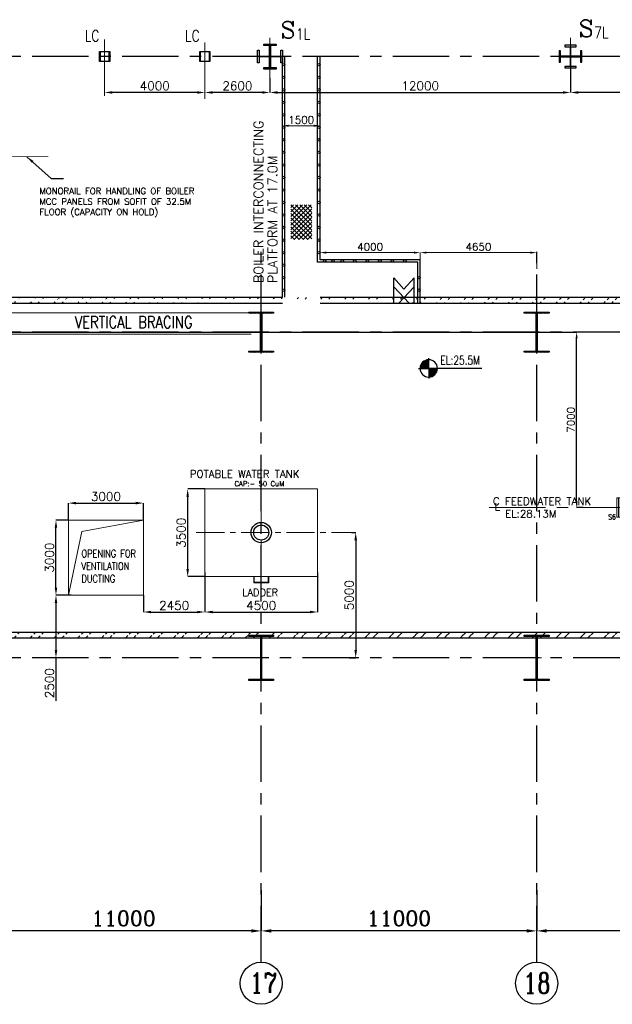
# Model space of a CAD drawing. Header units: inches. Extents: x 0 to 1544102, y -512776 to 23144100.
# Tile 54 of 256: x 196453 to 220115, y -206411 to -167109. Entities that reach past the tile are written whole.
import ezdxf

# ---------------------------------------------------------------- set-up
doc = ezdxf.new("R2010")
doc.units = ezdxf.units.IN
doc.header["$LTSCALE"] = 1800
doc.header["$MEASUREMENT"] = 0
for name, pattern in [('CENTER', [2, 1.25, -0.25, 0.25, -0.25]), ('DASHED', [0.75, 0.5, -0.25]), ('HIDDEN', [0.375, 0.25, -0.125]), ('HIDDEN2', [0.1875, 0.125, -0.0625])]:
    doc.linetypes.add(name, pattern=pattern)
doc.layers.get('0').update_dxf_attribs({"color": 253, "lineweight": 9})
for name, color, linetype in [('1', 7, 'Continuous'), ('1_01_STEEL_TIER1', 7, 'Continuous'), ('BRACING', 1, 'HIDDEN'), ('COL', 1, 'Continuous'), ('DIM', 4, 'Continuous'), ('GRID', 251, 'CENTER'), ('STEEL', 231, 'Continuous'), ('TEXT', 3, 'Continuous'), ('WALL', 6, 'Continuous')]:
    doc.layers.add(name, color=color, linetype=linetype)
doc.layers.add('CEN', color=2, linetype='CENTER', lineweight=15)
doc.layers.add('EQUIP', color=8, linetype='HIDDEN', lineweight=9)
doc.styles.add('C4', font='COMPLEX', dxfattribs={"width": 0.75, "height": 625})
doc.styles.add('COMPLEX', font='complex')
doc.styles.add('ROMANC', font='ROMANC.SHX')
doc.styles.add('ROMANS', font='romans.shx')
doc.styles.add('S3', font='simplex.shx', dxfattribs={"width": 0.75, "height": 320})
doc.styles.add('SIMPLEX', font='SIMPLEX.SHX')
doc.styles.get("Standard").update_dxf_attribs({"font": 'arial.ttf'})
doc.dimstyles.new('K2', dxfattribs={"dimtxt": 600, "dimasz": 400, "dimexe": 200, "dimexo": 200, "dimgap": 200, "dimtad": 1, "dimdec": 0, "dimzin": 0, "dimdsep": 46, "dimtxsty": 'ROMANC', "dimcen": 0.09, "dimclrd": 256, "dimclrt": 4, "dimadec": 0, "dimazin": 0, "dimtfac": 1, "dimtdec": 0, "dimtofl": 0, "dimtmove": 1, "dimatfit": 3, "dimfxl": 0.18, "dimtolj": 1, "dimtzin": 0, "dimarcsym": 0})
doc.dimstyles.new('STANDARD1', dxfattribs={"dimtxt": 300, "dimasz": 250, "dimexe": 0, "dimexo": 0, "dimgap": 80, "dimtad": 1, "dimdec": 0, "dimzin": 0, "dimdsep": 46, "dimtxsty": 'ROMANS', "dimcen": 0, "dimclrd": 4, "dimclre": 4, "dimclrt": 7, "dimadec": 0, "dimazin": 0, "dimtfac": 0.09, "dimtdec": 0, "dimtix": 1, "dimtofl": 0, "dimtmove": 0, "dimatfit": 3, "dimfxl": 1, "dimtolj": 1, "dimtzin": 0, "dimarcsym": 0})
doc.dimstyles.new('USER175', dxfattribs={"dimscale": 175, "dimtxt": 2, "dimasz": 1.75, "dimexe": 0, "dimexo": 0, "dimgap": 0.5, "dimtad": 1, "dimdec": 0, "dimzin": 0, "dimdsep": 46, "dimtxsty": 'ROMANS', "dimcen": 0, "dimclrd": 4, "dimclre": 4, "dimclrt": 4, "dimadec": 0, "dimazin": 0, "dimtfac": 0.09, "dimtdec": 0, "dimtix": 1, "dimtofl": 0, "dimtmove": 0, "dimatfit": 3, "dimfxl": 1, "dimtolj": 1, "dimtzin": 0, "dimarcsym": 0})
pattern_1 = [(45, (-320647.8, -240592.44), (-477.2971, 477.2971), []), (45, (-320329.6, -240592.44), (-477.2971, 477.2971), [])]

# ---------------------------------------------------------------- blocks, each defined once
blk = doc.blocks.new('*D252')
at = {"layer": 'DIM', "color": 0, "lineweight": -2, "transparency": 16777216}
for p, q in [((217096, -201856), (217096, -203481)), ((228096, -203000), (228096, -203481))]:
    blk.add_line(p, q, dxfattribs=at)
at = {"layer": 'DIM', "lineweight": -2, "transparency": 16777216}
blk.add_line((227696, -203481), (217496, -203481), dxfattribs=at)
at = {"layer": 'DIM', "transparency": 16777216}
for points in [[(217496, -203415), (217496, -203548), (217096, -203481)], [(227696, -203415), (227696, -203548), (228096, -203481)]]:
    blk.add_solid(points, dxfattribs=at)
at = {"layer": 'DIM', "color": 4, "transparency": 16777216, "insert": (222596, -202981), "char_height": 600, "attachment_point": 5, "style": 'ROMANC'}
blk.add_mtext('\\A1;11000', dxfattribs=at)
blk = doc.blocks.new('*D253')
at = {"layer": 'DIM', "color": 0, "lineweight": -2, "transparency": 16777216}
for p, q in [((206096, -201856), (206096, -203481)), ((217096, -203000), (217096, -203481))]:
    blk.add_line(p, q, dxfattribs=at)
at = {"layer": 'DIM', "lineweight": -2, "transparency": 16777216}
blk.add_line((216696, -203481), (206496, -203481), dxfattribs=at)
at = {"layer": 'DIM', "transparency": 16777216}
for points in [[(206496, -203415), (206496, -203548), (206096, -203481)], [(216696, -203415), (216696, -203548), (217096, -203481)]]:
    blk.add_solid(points, dxfattribs=at)
at = {"layer": 'DIM', "color": 4, "transparency": 16777216, "insert": (211596, -202981), "char_height": 600, "attachment_point": 5, "style": 'ROMANC'}
blk.add_mtext('\\A1;11000', dxfattribs=at)
blk = doc.blocks.new('*D259')
at = {"layer": 'DIM', "color": 0, "lineweight": -2, "transparency": 16777216}
for p, q in [((195096, -201856), (195096, -203481)), ((206096, -203000), (206096, -203481))]:
    blk.add_line(p, q, dxfattribs=at)
at = {"layer": 'DIM', "lineweight": -2, "transparency": 16777216}
blk.add_line((205696, -203481), (195496, -203481), dxfattribs=at)
at = {"layer": 'DIM', "transparency": 16777216}
for points in [[(195496, -203415), (195496, -203548), (195096, -203481)], [(205696, -203415), (205696, -203548), (206096, -203481)]]:
    blk.add_solid(points, dxfattribs=at)
at = {"layer": 'DIM', "color": 4, "transparency": 16777216, "insert": (200596, -202981), "char_height": 600, "attachment_point": 5, "style": 'ROMANC'}
blk.add_mtext('\\A1;11000', dxfattribs=at)
blk = doc.blocks.new('C-ROW COLUMN')
at = {"layer": 'COL'}
h = blk.add_hatch(dxfattribs=at)
h.set_pattern_fill('ANSI31', color=256, scale=200, style=0)
h.set_pattern_definition([(45, (-1315.907, -6.545), (-17.6776695, 17.6776695), [])])
h.paths.add_polyline_path([(77950, 120865), (76960, 120865), (76960, 120820), (77950, 120820)])
h.paths.add_polyline_path([(77478, 120820), (77433, 120820), (77433, 119310), (77478, 119310)])
h.paths.add_polyline_path([(77950, 119310), (76960, 119310), (76960, 119265), (77950, 119265)])
at = {"layer": 'CEN'}
for p, q in [((77455, 119265), (77455, 120865)), ((77264, 120065), (77647, 120065))]:
    blk.add_line(p, q, dxfattribs=at)
at = {"layer": 'COL'}
for points in [[(76960, 120865), (77950, 120865), (77950, 120820), (76960, 120820)], [(77433, 120820), (77478, 120820), (77478, 119310), (77433, 119310)], [(76960, 119310), (77950, 119310), (77950, 119265), (76960, 119265)]]:
    blk.add_lwpolyline(points, close=True, dxfattribs=at)
blk = doc.blocks.new('B-ROW COLUMN')
at = {"layer": 'COL'}
h = blk.add_hatch(dxfattribs=at)
h.set_pattern_fill('ANSI31', color=256, scale=200, style=0)
h.set_pattern_definition([(45, (155648.048, 63141.767), (-17.67767, 17.67767), [])])
h.paths.add_polyline_path([(171095, 85178), (172085, 85178), (172085, 85128), (171095, 85128)])
h.paths.add_polyline_path([(171574, 86878), (171606, 86878), (171606, 85178), (171574, 85178)])
h.paths.add_polyline_path([(171095, 86928), (172085, 86928), (172085, 86878), (171095, 86878)])
blk.add_line((171590, 85128), (171590, 86928))
at = {"layer": 'CEN'}
for p, q in [((171590, 85128), (171590, 86928)), ((171399, 86028), (171782, 86028))]:
    blk.add_line(p, q, dxfattribs=at)
at = {"layer": 'COL'}
for points in [[(171095, 86928), (172085, 86928), (172085, 86878), (171095, 86878)], [(171574, 86878), (171606, 86878), (171606, 85178), (171574, 85178)], [(171095, 85178), (172085, 85178), (172085, 85128), (171095, 85128)]]:
    blk.add_lwpolyline(points, close=True, dxfattribs=at)
blk = doc.blocks.new('*D505')
at = {"layer": 'DIM', "color": 4, "lineweight": -2, "transparency": 16777216}
for p, q in [((164879, -179581), (218691, -179581)), ((218691, -186331), (218691, -179831)), ((218947, -186581), (218691, -186581))]:
    blk.add_line(p, q, dxfattribs=at)
at = {"layer": 'DIM', "color": 4, "transparency": 16777216}
for points in [[(218649, -179831), (218732, -179831), (218691, -179581)], [(218649, -186331), (218732, -186331), (218691, -186581)]]:
    blk.add_solid(points, dxfattribs=at)
at = {"layer": 'DIM', "color": 7, "transparency": 16777216, "insert": (218461, -183081), "char_height": 300, "attachment_point": 5, "rotation": 90, "style": 'ROMANS'}
blk.add_mtext('\\A1;7000', dxfattribs=at)
blk = doc.blocks.new('*X13')
at = {"color": 0}
for p, q in [((36102, 29300), (36330, 29300)), ((36115, 29325), (36330, 29325)), ((36132, 29350), (36330, 29350)), ((36154, 29375), (36330, 29375)), ((36183, 29400), (36330, 29400)), ((36226, 29425), (36330, 29425)), ((36080, 29200), (36330, 29200)), ((36081, 29225), (36330, 29225)), ((36085, 29250), (36330, 29250)), ((36092, 29275), (36330, 29275))]:
    blk.add_line(p, q, dxfattribs=at)
blk = doc.blocks.new('LL')
for p, q in [((-711, 0), (-711, 423)), ((-1136, 0), (-711, 0)), ((1493, 0), (-711, 0)), ((-711, 0), (-711, -418))]:
    blk.add_line(p, q)
for start, end in [(90, 180), (180, 270), (0, 90), (270, 0)]:
    blk.add_arc((-711, 0), 360, start, end)
at = {"xscale": 1.439999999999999, "yscale": 1.439999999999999, "zscale": 1.439999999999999}
blk.add_blockref('*X13', (-53026, -42044), dxfattribs=at)
at = {"xscale": 1.439999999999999, "yscale": 1.439999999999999, "zscale": 1.439999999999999, "rotation": 180}
blk.add_blockref('*X13', (51604, 42044), dxfattribs=at)
at = {"flags": 4}
blk.add_attdef('LEVEL', (-222, 154), '', height=432, dxfattribs=at)
blk = doc.blocks.new('*D356')
at = {"layer": 'DIM', "color": 4, "lineweight": -2, "transparency": 16777216}
blk.add_line((206140, -170014), (204152, -170014), dxfattribs=at)
at = {"layer": 'DIM', "color": 4, "transparency": 16777216}
for points in [[(204152, -169963), (204152, -170065), (203846, -170014)], [(206140, -169963), (206140, -170065), (206446, -170014)]]:
    blk.add_solid(points, dxfattribs=at)
at = {"layer": 'DIM', "color": 4, "transparency": 16777216, "insert": (205146, -169752), "char_height": 350, "attachment_point": 5, "style": 'ROMANS'}
blk.add_mtext('\\A1;2600', dxfattribs=at)
blk = doc.blocks.new('*D357')
at = {"layer": 'DIM', "color": 4, "lineweight": -2, "transparency": 16777216}
blk.add_line((203540, -170014), (200152, -170014), dxfattribs=at)
at = {"layer": 'DIM', "color": 4, "transparency": 16777216}
for points in [[(200152, -169963), (200152, -170065), (199846, -170014)], [(203540, -169963), (203540, -170065), (203846, -170014)]]:
    blk.add_solid(points, dxfattribs=at)
at = {"layer": 'DIM', "color": 4, "transparency": 16777216, "insert": (201846, -169752), "char_height": 350, "attachment_point": 5, "style": 'ROMANS'}
blk.add_mtext('\\A1;4000', dxfattribs=at)
blk = doc.blocks.new('*D359')
at = {"layer": 'DIM', "color": 4, "lineweight": -2, "transparency": 16777216}
for p, q in [((218446, -168496), (218446, -170014)), ((228246, -169264), (228246, -170014)), ((227940, -170014), (218752, -170014))]:
    blk.add_line(p, q, dxfattribs=at)
at = {"layer": 'DIM', "color": 4, "transparency": 16777216}
for points in [[(218752, -169963), (218752, -170065), (218446, -170014)], [(227940, -169963), (227940, -170065), (228246, -170014)]]:
    blk.add_solid(points, dxfattribs=at)
at = {"layer": 'DIM', "color": 4, "transparency": 16777216, "insert": (223346, -169752), "char_height": 350, "attachment_point": 5, "style": 'ROMANS'}
blk.add_mtext('\\A1;9800', dxfattribs=at)
blk = doc.blocks.new('*D360')
at = {"layer": 'DIM', "color": 4, "lineweight": -2, "transparency": 16777216}
for p, q in [((218446, -168496), (218446, -170014)), ((206446, -169437), (206446, -170014)), ((206752, -170014), (218140, -170014))]:
    blk.add_line(p, q, dxfattribs=at)
at = {"layer": 'DIM', "color": 4, "transparency": 16777216}
for points in [[(206752, -169963), (206752, -170065), (206446, -170014)], [(218140, -169963), (218140, -170065), (218446, -170014)]]:
    blk.add_solid(points, dxfattribs=at)
at = {"layer": 'DIM', "color": 4, "transparency": 16777216, "insert": (212446, -169752), "char_height": 350, "attachment_point": 5, "style": 'ROMANS'}
blk.add_mtext('\\A1;12000', dxfattribs=at)
blk = doc.blocks.new('*D25')
at = {"layer": 'DIM', "color": 4, "lineweight": -2, "transparency": 16777216}
for p, q in [((-1100, 6979), (-1100, 7079)), ((150, 7079), (-850, 7079)), ((400, 6979), (400, 7079))]:
    blk.add_line(p, q, dxfattribs=at)
at = {"layer": 'DIM', "color": 4, "transparency": 16777216}
for points in [[(-850, 7121), (-850, 7037), (-1100, 7079)], [(150, 7121), (150, 7037), (400, 7079)]]:
    blk.add_solid(points, dxfattribs=at)
at = {"layer": 'DIM', "color": 4, "transparency": 16777216, "insert": (-350, 7309), "char_height": 300, "attachment_point": 5, "style": 'ROMANS'}
blk.add_mtext('\\A1;1500', dxfattribs=at)
blk = doc.blocks.new('*D26')
at = {"layer": 'DIM', "color": 4, "lineweight": -2, "transparency": 16777216}
for p, q in [((400, 1828), (400, 2014)), ((650, 2014), (4150, 2014)), ((4400, 1730), (4400, 2014))]:
    blk.add_line(p, q, dxfattribs=at)
at = {"layer": 'DIM', "color": 4, "transparency": 16777216}
for points in [[(650, 2056), (650, 1973), (400, 2014)], [(4150, 2056), (4150, 1973), (4400, 2014)]]:
    blk.add_solid(points, dxfattribs=at)
at = {"layer": 'DIM', "color": 4, "transparency": 16777216, "insert": (2400, 2244), "char_height": 300, "attachment_point": 5, "style": 'ROMANS'}
blk.add_mtext('\\A1;4000', dxfattribs=at)
blk = doc.blocks.new('*D24')
at = {"layer": 'DIM', "color": 4, "lineweight": -2, "transparency": 16777216}
for p, q in [((4400, 1330), (4400, 2014)), ((4650, 2014), (8800, 2014)), ((9050, 1365), (9050, 2014))]:
    blk.add_line(p, q, dxfattribs=at)
at = {"layer": 'DIM', "color": 4, "transparency": 16777216}
for points in [[(4650, 2056), (4650, 1973), (4400, 2014)], [(8800, 2056), (8800, 1973), (9050, 2014)]]:
    blk.add_solid(points, dxfattribs=at)
at = {"layer": 'DIM', "color": 4, "transparency": 16777216, "insert": (6725, 2244), "char_height": 300, "attachment_point": 5, "style": 'ROMANS'}
blk.add_mtext('\\A1;4650', dxfattribs=at)
blk = doc.blocks.new('*D522')
at = {"color": 4, "lineweight": -2, "transparency": 16777216}
for p, q in [((209702, -187581), (209869, -187581)), ((209869, -187888), (209869, -192275)), ((209611, -192581), (209869, -192581))]:
    blk.add_line(p, q, dxfattribs=at)
at = {"color": 4, "transparency": 16777216}
for points in [[(209818, -187888), (209920, -187888), (209869, -187581)], [(209818, -192275), (209920, -192275), (209869, -192581)]]:
    blk.add_solid(points, dxfattribs=at)
at = {"color": 4, "transparency": 16777216, "insert": (209606, -190081), "char_height": 350, "attachment_point": 5, "rotation": 90, "style": 'ROMANS'}
blk.add_mtext('\\A1;5000', dxfattribs=at)
blk = doc.blocks.new('*D523')
at = {"color": 4, "lineweight": -2, "transparency": 16777216}
for p, q in [((203846, -185841), (203161, -185841)), ((203161, -189035), (203161, -186148)), ((203846, -189341), (203161, -189341))]:
    blk.add_line(p, q, dxfattribs=at)
at = {"color": 4, "transparency": 16777216}
for points in [[(203109, -186148), (203212, -186148), (203161, -185841)], [(203109, -189035), (203212, -189035), (203161, -189341)]]:
    blk.add_solid(points, dxfattribs=at)
at = {"color": 4, "transparency": 16777216, "insert": (202898, -187591), "char_height": 350, "attachment_point": 5, "rotation": 90, "style": 'ROMANS'}
blk.add_mtext('\\A1;3500', dxfattribs=at)
blk = doc.blocks.new('*D524')
at = {"color": 4, "lineweight": -2, "transparency": 16777216}
for p, q in [((203846, -189177), (203846, -190752)), ((208346, -189177), (208346, -190752)), ((204152, -190752), (208040, -190752))]:
    blk.add_line(p, q, dxfattribs=at)
at = {"color": 4, "transparency": 16777216}
for points in [[(204152, -190701), (204152, -190803), (203846, -190752)], [(208040, -190701), (208040, -190803), (208346, -190752)]]:
    blk.add_solid(points, dxfattribs=at)
at = {"color": 4, "transparency": 16777216, "insert": (206096, -190489), "char_height": 350, "attachment_point": 5, "style": 'ROMANS'}
blk.add_mtext('\\A1;4500', dxfattribs=at)
blk = doc.blocks.new('*D529')
at = {"color": 4, "lineweight": -2, "transparency": 16777216}
for p, q in [((198396, -187081), (198396, -186405)), ((198702, -186405), (201090, -186405)), ((201396, -187081), (201396, -186405))]:
    blk.add_line(p, q, dxfattribs=at)
at = {"color": 4, "transparency": 16777216}
for points in [[(198702, -186354), (198702, -186456), (198396, -186405)], [(201090, -186354), (201090, -186456), (201396, -186405)]]:
    blk.add_solid(points, dxfattribs=at)
at = {"color": 4, "transparency": 16777216, "insert": (199896, -186143), "char_height": 350, "attachment_point": 5, "style": 'ROMANS'}
blk.add_mtext('\\A1;3000', dxfattribs=at)
blk = doc.blocks.new('*D530')
at = {"color": 4, "lineweight": -2, "transparency": 16777216}
for p, q in [((198396, -187081), (197902, -187081)), ((197902, -189775), (197902, -187387)), ((198396, -190081), (197902, -190081))]:
    blk.add_line(p, q, dxfattribs=at)
at = {"color": 4, "transparency": 16777216}
for points in [[(197851, -187387), (197953, -187387), (197902, -187081)], [(197851, -189775), (197953, -189775), (197902, -190081)]]:
    blk.add_solid(points, dxfattribs=at)
at = {"color": 4, "transparency": 16777216, "insert": (197639, -188581), "char_height": 350, "attachment_point": 5, "rotation": 90, "style": 'ROMANS'}
blk.add_mtext('\\A1;3000', dxfattribs=at)
blk = doc.blocks.new('*D531')
at = {"color": 4, "lineweight": -2, "transparency": 16777216}
for p, q in [((198505, -190081), (197902, -190081)), ((197902, -190387), (197902, -192275)), ((198468, -192581), (197902, -192581)), ((197902, -192581), (197902, -194296))]:
    blk.add_line(p, q, dxfattribs=at)
at = {"color": 4, "transparency": 16777216}
for points in [[(197851, -190387), (197953, -190387), (197902, -190081)], [(197851, -192275), (197953, -192275), (197902, -192581)]]:
    blk.add_solid(points, dxfattribs=at)
at = {"color": 4, "transparency": 16777216, "insert": (197639, -193592), "char_height": 350, "attachment_point": 5, "rotation": 90, "style": 'ROMANS'}
blk.add_mtext('\\A1;2500', dxfattribs=at)
blk = doc.blocks.new('*D38')
at = {"color": 4, "lineweight": -2, "transparency": 16777216}
for p, q in [((201396, -190081), (201396, -190752)), ((203846, -190090), (203846, -190752)), ((201702, -190752), (203540, -190752))]:
    blk.add_line(p, q, dxfattribs=at)
at = {"color": 4, "transparency": 16777216}
for points in [[(201702, -190701), (201702, -190803), (201396, -190752)], [(203540, -190701), (203540, -190803), (203846, -190752)]]:
    blk.add_solid(points, dxfattribs=at)
at = {"color": 4, "transparency": 16777216, "insert": (202621, -190489), "char_height": 350, "attachment_point": 5, "style": 'ROMANS'}
blk.add_mtext('\\A1;2450', dxfattribs=at)
blk = doc.blocks.new('DEAERATOR')
at = {"layer": 'WALL'}
h = blk.add_hatch(dxfattribs=at)
h.set_pattern_fill('ANSI31', color=8, scale=500, angle=180, style=0)
h.set_pattern_definition([(225, (-436743.775, -43527.626), (44.194174, -44.194174), [])])
h.paths.add_polyline_path([(-5735, 2643), (-6115, 2643), (-6115, 2293), (-5735, 2293)])
h.paths.add_polyline_path([(-5843, 2343), (-6007, 2343), (-6007, 2593), (-5843, 2593)], flags=16)
h = blk.add_hatch(dxfattribs=at)
h.set_pattern_fill('ANSI31', color=8, scale=500, angle=180, style=0)
h.set_pattern_definition([(225, (-431118.775, -43527.626), (44.194174, -44.194174), [])])
h.paths.add_polyline_path([(-110, 2643), (-490, 2643), (-490, 2293), (-110, 2293)])
h.paths.add_polyline_path([(-218, 2343), (-382, 2343), (-382, 2593), (-218, 2593)], flags=16)
h = blk.add_hatch(dxfattribs=at)
h.set_pattern_fill('ANSI31', color=8, scale=500, angle=180, style=0)
h.set_pattern_definition([(225, (-425653.775, -43527.626), (44.194174, -44.194174), [])])
h.paths.add_polyline_path([(5355, 2643), (4975, 2643), (4975, 2293), (5355, 2293)])
h.paths.add_polyline_path([(5247, 2343), (5083, 2343), (5083, 2593), (5247, 2593)], flags=16)
for p, q in [((3338, 1750), (3338, 1532)), ((3662, 1750), (3338, 1750)), ((3500, 1854), (3500, 1329)), ((3662, 1750), (3662, 1532))]:
    blk.add_line(p, q)
for centre, radius in [((-16500, 0), 136), ((-16500, 0), 124), ((-16100, 0), 121), ((-16100, 0), 84), ((-15100, 0), 136), ((-15100, 0), 124), ((-14300, 0), 136), ((-14300, 0), 124), ((-13500, 0), 121), ((-13500, 0), 84), ((-12500, 0), 121), ((-12500, 0), 84), ((-4900, 0), 121), ((-4900, 0), 84), ((-1500, 0), 203), ((-1500, 0), 189), ((1500, 0), 203), ((1500, 0), 189), ((4900, 0), 121), ((4900, 0), 84), ((12500, 0), 121), ((12500, 0), 84), ((13500, 0), 121), ((13500, 0), 84), ((15000, 0), 136), ((15000, 0), 124), ((15500, 0), 121), ((15500, 0), 84)]:
    blk.add_circle(centre, radius)
at = {"linetype": 'HIDDEN2'}
for centre, radius in [((-16200, 0), 280), ((-16200, 0), 266), ((-11550, 0), 280), ((-11550, 0), 266), ((1050, 0), 280), ((1050, 0), 266)]:
    blk.add_circle(centre, radius, dxfattribs=at)
at = {"linetype": 'HIDDEN2', "ltscale": 0.5}
for radius in [162, 149]:
    blk.add_circle((-3700, 0), radius, dxfattribs=at)
at = {"layer": 'CEN'}
for p, q in [((0, 2558), (0, -2511)), ((5693, 820), (6298, 820)), ((18482, 500), (17496, 500)), ((-23396, 0), (18548, 0)), ((18130, -500), (17629, -500)), ((5693, -820), (6298, -820))]:
    blk.add_line(p, q, dxfattribs=at)
at = {"layer": 'COL', "linetype": 'DASHED'}
for p, q in [((-7257, 3981), (-7257, 3531)), ((-6007, 3981), (-6007, 3531)), ((-7497, 3756), (-7017, 3756)), ((-6247, 3756), (-5767, 3756)), ((-7497, 2468), (-7017, 2468)), ((-7257, 2693), (-7257, 2243)), ((-7497, -2336), (-7017, -2336)), ((-7257, -2111), (-7257, -2561))]:
    blk.add_line(p, q, dxfattribs=at)
at = {"layer": 'COL'}
for p, q in [((-10400, -2400), (-10600, -2600)), ((-10600, -2400), (-10400, -2600)), ((100, -2400), (-100, -2600)), ((-100, -2400), (100, -2600))]:
    blk.add_line(p, q, dxfattribs=at)
at = {"layer": 'COL', "linetype": 'DASHED'}
for points in [[(-7067, 3581), (-7447, 3581), (-7447, 3931), (-7067, 3931)], [(-5817, 3581), (-6197, 3581), (-6197, 3931), (-5817, 3931)], [(-7175, 3631), (-7339, 3631), (-7339, 3881), (-7175, 3881)], [(-5925, 3631), (-6089, 3631), (-6089, 3881), (-5925, 3881)], [(-3462, 3641), (-3692, 3641), (-3692, 3871), (-3462, 3871)], [(-2587, 3641), (-2817, 3641), (-2817, 3871), (-2587, 3871)], [(835, 3641), (605, 3641), (605, 3871), (835, 3871)], [(-7067, 2293), (-7447, 2293), (-7447, 2643), (-7067, 2643)], [(-7175, 2343), (-7339, 2343), (-7339, 2593), (-7175, 2593)], [(-5735, 2293), (-6115, 2293), (-6115, 2643), (-5735, 2643)], [(-5843, 2343), (-6007, 2343), (-6007, 2593), (-5843, 2593)], [(-3462, 2441), (-3692, 2441), (-3692, 2671), (-3462, 2671)], [(-2587, 2441), (-2817, 2441), (-2817, 2671), (-2587, 2671)], [(-110, 2293), (-490, 2293), (-490, 2643), (-110, 2643)], [(-218, 2343), (-382, 2343), (-382, 2593), (-218, 2593)], [(835, 2441), (605, 2441), (605, 2671), (835, 2671)], [(5355, 2293), (4975, 2293), (4975, 2643), (5355, 2643)], [(5247, 2343), (5083, 2343), (5083, 2593), (5247, 2593)], [(-7067, -2511), (-7447, -2511), (-7447, -2161), (-7067, -2161)], [(-7175, -2461), (-7339, -2461), (-7339, -2211), (-7175, -2211)]]:
    blk.add_lwpolyline(points, close=True, dxfattribs=at)
at = {"layer": 'COL', "const_width": 10}
for points in [[(-10600, -2600), (-10400, -2600), (-10400, -2400), (-10600, -2400)], [(-100, -2600), (100, -2600), (100, -2400), (-100, -2400)]]:
    blk.add_lwpolyline(points, close=True, dxfattribs=at)
at = {"layer": 'EQUIP'}
for p, q in [((-15634, 2400), (-15366, 2400)), ((15866, 2400), (16134, 2400)), ((-16895, 2028), (16895, 2028)), ((-16895, 2028), (-16895, -2028)), ((-15530, 0), (-15530, 2322)), ((-15470, 0), (-15470, 2322)), ((15970, 0), (15970, 2322)), ((16030, 0), (16030, 2322)), ((16895, 2028), (16895, -2028)), ((-5165, 1532), (5165, 1532)), ((-5165, -1532), (-5165, 1532)), ((5165, -1532), (5165, 1532)), ((5165, -1532), (5165, 1532)), ((5753, 982), (6150, 982)), ((6150, 982), (6150, 658)), ((5857, 658), (6150, 658)), ((5892, 482), (6265, 482)), ((6265, 482), (6265, -482)), ((17896, -322), (18045, -322)), ((18045, -322), (18045, -678)), ((5857, -658), (6150, -658)), ((5892, -482), (6265, -482)), ((6150, -658), (6150, -982)), ((17851, -678), (18045, -678)), ((5753, -982), (6150, -982)), ((-5165, -1532), (5165, -1532)), ((-16895, -2028), (16895, -2028))]:
    blk.add_line(p, q, dxfattribs=at)
at = {"layer": 'EQUIP', "linetype": 'DASHED'}
for p, q in [((18166, 888), (18166, 112)), ((18166, 888), (18230, 888)), ((18230, 888), (18230, 112)), ((18294, 888), (18230, 888)), ((18294, 888), (18294, 112)), ((17836, 754), (18166, 754)), ((-18294, 388), (-18294, -388)), ((-18294, 388), (-18230, 388)), ((-18230, 388), (-18230, -388)), ((-18166, 388), (-18230, 388)), ((-18166, 388), (-18166, -388)), ((-17898, 254), (-18166, 254)), ((-6369, 388), (-6369, -388)), ((-6369, 388), (-6305, 388)), ((-6305, 388), (-6305, -388)), ((-6241, 388), (-6305, 388)), ((-6241, 388), (-6241, -388)), ((-5920, 254), (-6241, 254)), ((17898, 246), (18166, 246)), ((18230, 112), (18166, 112)), ((18230, 112), (18294, 112)), ((-18230, -388), (-18294, -388)), ((-18230, -388), (-18166, -388)), ((-17898, -254), (-18166, -254)), ((-6305, -388), (-6369, -388)), ((-6305, -388), (-6241, -388)), ((-5920, -254), (-6241, -254))]:
    blk.add_line(p, q, dxfattribs=at)
at = {"layer": 'EQUIP'}
for centre, radius in [((-15500, 2400), 84), ((16000, 2400), 84), ((-15500, 0), 30), ((16000, 0), 30)]:
    blk.add_circle(centre, radius, dxfattribs=at)
for centre, major_axis in [((-16895, 0), (0, -2028)), ((5165, 0), (0, 1532))]:
    blk.add_ellipse(centre, major_axis=major_axis, ratio=0.5, start_param=3.141593, end_param=6.283185, dxfattribs=at)
at = {"layer": 'EQUIP', "extrusion": (0, 0, -1)}
for centre, major_axis in [((16895, 0), (0, -2028)), ((-5165, 0), (0, 1532))]:
    blk.add_ellipse(centre, major_axis=major_axis, ratio=0.5, start_param=3.141593, end_param=6.283185, dxfattribs=at)
at = {"layer": 'STEEL'}
for p, q in [((-5757, 2556), (-5757, 3756)), ((-5507, 2556), (-5507, 3756)), ((-5257, 2556), (-5257, 3756)), ((-5007, 2556), (-5007, 3756)), ((-4757, 2556), (-4757, 3756)), ((-4507, 2556), (-4507, 3756)), ((-4257, 2556), (-4257, 3756)), ((-4007, 2556), (-4007, 3756)), ((-3757, 2556), (-3757, 3756)), ((-3577, 2671), (-3577, 3756)), ((-2702, 2671), (-2702, 3756)), ((-2452, 2556), (-2452, 3756)), ((-2202, 2556), (-2202, 3756)), ((-1952, 2556), (-1952, 3756)), ((-1702, 2556), (-1702, 3756)), ((-1452, 2556), (-1452, 3756)), ((-1202, 2556), (-1202, 3756)), ((-952, 2556), (-952, 3756)), ((-702, 2556), (-702, 3756)), ((-452, 2556), (-452, 3756)), ((-202, 2556), (-202, 3756)), ((48, 2556), (48, 3756)), ((298, 2556), (298, 3756)), ((548, 2556), (548, 3756)), ((720, 2556), (720, 3756)), ((-10600, -4720), (-10600, -2500)), ((-10500, -2500), (-10600, -2500)), ((0, -2500), (100, -2500)), ((100, -4720), (100, -2500))]:
    blk.add_line(p, q, dxfattribs=at)
at = {"layer": 'STEEL', "const_width": 25}
blk.add_lwpolyline([(-6007, -2336), (-7257, -2336), (-7257, 3756), (-6007, 3756)], close=True, dxfattribs=at)
at = {"layer": 'STEEL'}
for points, const_width in [([(720, 3756), (-6007, 3756)], 25), ([(-7257, 2556), (720, 2556)], 25), ([(-5925, 2468), (-5925, 1018), (5165, 1018), (5165, 2468), (-7257, 2468)], 25), ([(-4295, 2468), (-4295, 1018)], 50), ([(-2785, 2468), (-2785, 1018)], 50), ([(-10500, -4720), (-10500, -2500), (0, -2500), (0, -4720)], 25)]:
    blk.add_lwpolyline(points, dxfattribs=dict(at, const_width=const_width))
blk.add_lwpolyline([(-6764, -2336), (-6108, -2336), (-6108, -2467), (-6764, -2467)], close=True, dxfattribs=at)
at = {"layer": 'STEEL', "const_width": 50}
for points in [[(-10575, -2768, 1), (-10525, -2768, 1)], [(75, -2768, -1), (25, -2768, -1)], [(-10575, -3268, 1), (-10525, -3268, 1)], [(75, -3268, -1), (25, -3268, -1)], [(-10575, -3768, 1), (-10525, -3768, 1)], [(75, -3768, -1), (25, -3768, -1)], [(-10575, -4268, 1), (-10525, -4268, 1)], [(75, -4268, -1), (25, -4268, -1)]]:
    blk.add_lwpolyline(points, format="xyb", close=True, dxfattribs=at)
at = {"layer": 'TEXT'}
for s, style, p in [('C FEEDWATER TANK ', 'COMPLEX', (-23244, 100)), ('L', 'COMPLEX', (-23181, -125)), ('EL:28.13M', 'SIMPLEX', (-22762, -400)), ('LADDER', 'SIMPLEX', (-8966, -3008))]:
    blk.add_text(s, height=300, dxfattribs=dict(at, style=style)).set_placement(p)
for s, height, style, width, p in [('C DEAERATOR ', 300, 'COMPLEX', 0.8, (1709, 100)), ('L', 300, 'COMPLEX', 0.8, (1762, -125)), ('S6', 200, 'ROMANS', 0.75, (-18642, -479)), ('EL:32.23M', 300, 'SIMPLEX', 0.8, (2268, -400)), ('H5', 200, 'ROMANS', 0.75, (-6537, -668))]:
    blk.add_text(s, height=height, dxfattribs=dict(at, style=style, width=width)).set_placement(p)
at = {"layer": 'DIM'}
blk.add_leader([(-6436, -2467), (-6899, -2954), (-7261, -2954)], dimstyle='STANDARD1', dxfattribs=at)
blk = doc.blocks.new('BOILER INTERCONNECTING PLATFORM')
at = {"layer": 'STEEL'}
h = blk.add_hatch(dxfattribs=at)
h.set_pattern_fill('ANSI37', color=256, scale=1000, style=0)
h.set_pattern_definition([(45, (-56593.15, -116391.05), (-88.38835, 88.38835), []), (135, (-56593.15, -116391.05), (-88.38835, -88.38835), [])])
h.paths.add_polyline_path([(-767.8, 3921.9), (67.8, 3921.9), (67.8, 2538.1), (-767.8, 2538.1)])
for p, q in [((-1100, 230), (-1100, 9840)), ((-1000, 230), (-1000, 9840)), ((300, 1630), (300, 9840)), ((400, 1730), (400, 9840)), ((4300, 1630), (300, 1630)), ((4400, 1730), (400, 1730)), ((4300, 0), (4300, 1630)), ((4400, 0), (4400, 1730)), ((3340, 117.5), (3340, 1002.5)), ((3340, 1002.5), (3750, 555.6)), ((4160, 1002.5), (3750, 555.6)), ((4160, 117.5), (4160, 1002.5)), ((3340, 2.5), (3340, 655.2)), ((3340, 655.2), (3955, 2.5)), ((4160, 655.2), (3545, 2.5)), ((4160, 2.5), (4160, 655.2))]:
    blk.add_line(p, q, dxfattribs=at)
for centre in [(-1049.8, 9514.3), (350.2, 9514.3), (350.2, 9514.3), (-1049.8, 9014.3), (350.2, 9014.3), (-1050, 8514.3), (350, 8514.3), (-1050, 8014.3), (350, 8014.3), (-1050, 7514.3), (350, 7514.3), (-1050, 7014.3), (350, 7014.3), (-1050, 6514.3), (350, 6514.3), (-1050, 6014.3), (350, 6014.3), (-1050, 5514.3), (350, 5514.3), (-1050, 5014.3), (350, 5014.3), (-1050, 4514.3), (350, 4514.3), (-1050, 4014.3), (350, 4014.3), (-1050, 3514.3), (350, 3514.3), (-1050, 3014.3), (350, 3014.3), (-1050, 2514.3), (350, 2514.3), (350, 2514.3), (-1050, 2014.3), (350, 2014.3), (585.7, 1680), (916.1, 1680), (1285.7, 1680), (1785.7, 1680), (2285.7, 1680), (2785.7, 1680), (3285.7, 1680), (3785.7, 1680), (-1050, 1514.3), (-1050, 1014.3), (4350, 1014.3), (-1050, 514.3), (4350, 514.3)]:
    blk.add_circle(centre, 50, dxfattribs=at)
at = {"layer": 'TEXT', "color": 3, "char_height": 375, "attachment_point": 4, "rotation": 90, "style": 'ROMANS'}
for s, insert in [('BOILER INTERCONNECTING', (-2057.4, 793)), ('PLATFORM AT 17.0M', (-1499.6, 793))]:
    blk.add_mtext(s, dxfattribs=dict(at, insert=insert))
at = {"layer": 'DIM'}
for base, p1, p2, picture, middle in [((-1100, 7079.1), (400, 6979.1), (-1100, 6979.1), '*D25', (-350, 7309.1)), ((4400, 2014.3), (400, 1828.4), (4400, 1730), '*D26', (2400, 2244.3)), ((9050, 2014.3), (4400, 1330), (9050, 1365), '*D24', (6725, 2244.3))]:
    dim = blk.add_linear_dim(base=base, p1=p1, p2=p2, dimstyle='STANDARD1', dxfattribs=at)
    dim.commit()
    dim.dimension.update_dxf_attribs({"geometry": picture, "text_midpoint": middle})

msp = doc.modelspace()

# ---------------------------------------------------------------- hatches: boundary and pattern name
h = msp.add_hatch()
h.set_pattern_fill('ANSI32', color=256, scale=1800, style=0)
h.set_pattern_definition(pattern_1)
edge = h.paths.add_edge_path()
edge.add_line((181169.57, -178191.1), (206945.97, -178191.1))
edge.add_line((181169.57, -178421.1), (206945.97, -178421.1))
edge.add_line((164695.97, -178191.1), (179169.57, -178191.1))
edge.add_line((164695.97, -178421.1), (179169.57, -178421.1))
edge.add_line((208445.97, -178191.1), (254145.97, -178191.1))
edge.add_line((208445.97, -178421.1), (254145.97, -178421.1))
edge.add_line((255255.97, -178191.1), (272835.97, -178191.1))
edge.add_line((255255.97, -178421.1), (272605.97, -178421.1))
edge.add_line((272835.97, -184617.97), (272835.97, -178191.1))
edge.add_line((272605.97, -184594.56), (272605.97, -178421.1))
h = msp.add_hatch()
h.set_pattern_fill('ANSI32', color=256, scale=1800, style=0)
h.set_pattern_definition(pattern_1)
edge = h.paths.add_edge_path()
edge.add_line((157279.99, -191551.1), (272605.97, -191551.1))
edge.add_line((157495.97, -191781.1), (272835.97, -191781.1))

# ---------------------------------------------------------------- linework, layer by layer
at = {"color": 1}
for p, q in [((208345.97, -185841.42), (203845.97, -185841.42)), ((203845.97, -185841.42), (203845.97, -189341.42)), ((208345.97, -185841.42), (208345.97, -189341.42)), ((208345.97, -189341.42), (203845.97, -189341.42))]:
    msp.add_line(p, q, dxfattribs=at)
for p, q in [((198933.99, -187532.16), (201395.76, -187081.1)), ((198395.76, -190081.1), (198933.99, -187532.16)), ((205795.97, -189341.42), (205795.97, -189591.42)), ((205820.97, -189341.42), (205820.97, -189566.42)), ((206370.97, -189341.42), (206370.97, -189566.42)), ((206395.97, -189341.42), (206395.97, -189591.42)), ((205795.97, -189591.42), (206395.97, -189591.42)), ((205820.97, -189566.42), (206370.97, -189566.42))]:
    msp.add_line(p, q)
msp.add_lwpolyline([(198395.76, -187081.1), (201395.76, -187081.1), (201395.76, -190081.1), (198395.76, -190081.1)], close=True)
at = {"layer": '1'}
for centre, radius in [((206095.97, -187581.42), 406), ((206095.97, -187581.42), 300), ((206095.97, -205571.03), 840.34), ((206095.97, -205571.03), 840.34), ((217095.97, -205571.03), 840.34), ((217095.97, -205571.03), 840.34)]:
    msp.add_circle(centre, radius, dxfattribs=at)
at = {"layer": '1_01_STEEL_TIER1', "color": 1}
for p, q in [((199645.96, -168381.09), (200045.96, -168381.09)), ((199645.96, -168781.1), (199645.96, -168381.09)), ((200029.96, -168397.1), (199661.96, -168397.1)), ((199661.96, -168397.1), (199661.96, -168765.09)), ((200029.96, -168765.09), (200029.96, -168397.1)), ((200045.96, -168381.09), (200045.96, -168781.1)), ((203645.96, -168381.09), (204045.96, -168381.09)), ((203645.96, -168781.1), (203645.96, -168381.09)), ((204029.96, -168397.1), (203661.96, -168397.1)), ((203661.96, -168397.1), (203661.96, -168765.09)), ((204029.96, -168765.09), (204029.96, -168397.1)), ((204045.96, -168381.09), (204045.96, -168781.1)), ((200045.96, -168781.1), (199645.96, -168781.1)), ((199661.96, -168765.09), (200029.96, -168765.09)), ((204045.96, -168781.1), (203645.96, -168781.1)), ((203661.96, -168765.09), (204029.96, -168765.09))]:
    msp.add_line(p, q, dxfattribs=at)
msp.add_lwpolyline([(205945.97, -168831.46), (205945.97, -168331.46), (206008.97, -168331.46), (206008.97, -168565.46), (206429.97, -168565.46), (206429.97, -168144.46), (206195.97, -168144.46), (206195.97, -168081.46), (206695.97, -168081.46), (206695.97, -168144.46), (206461.97, -168144.46), (206461.97, -168565.46), (206882.97, -168565.46), (206882.97, -168331.46), (206945.97, -168331.46), (206945.97, -168831.46), (206882.97, -168831.46), (206882.97, -168597.46), (206461.97, -168597.46), (206461.97, -169018.46), (206695.97, -169018.46), (206695.97, -169081.46), (206195.97, -169081.46), (206195.97, -169018.46), (206429.97, -169018.46), (206429.97, -168597.46), (206008.97, -168597.46), (206008.97, -168831.46), (205945.97, -168831.46)], dxfattribs=at)
msp.add_lwpolyline([(218670.97, -168975.11), (218458.47, -168975.11), (218458.47, -168593.61), (218839.97, -168593.61), (218839.97, -168806.11), (218895.97, -168806.11), (218895.97, -168356.11), (218839.97, -168356.11), (218839.97, -168568.61), (218458.47, -168568.61), (218458.47, -168187.11), (218670.97, -168187.11), (218670.97, -168131.11), (218220.97, -168131.11), (218220.97, -168187.11), (218433.47, -168187.11), (218433.47, -168568.61), (218051.97, -168568.61), (218051.97, -168356.11), (217995.97, -168356.11), (217995.97, -168806.11), (218051.97, -168806.11), (218051.97, -168593.61), (218433.47, -168593.61), (218433.47, -168975.11), (218220.97, -168975.11), (218220.97, -169031.11), (218670.97, -169031.11)], close=True, dxfattribs=at)
at = {"layer": 'BRACING', "const_width": 40}
for points in [[(195495.97, -178803.6), (205695.97, -178803.6)], [(195495.97, -179658.6), (205695.97, -179658.6)]]:
    msp.add_lwpolyline(points, dxfattribs=at)
at = {"layer": 'CEN'}
for p, q in [((199845.97, -170148), (199845.97, -167831.1)), ((203845.97, -170270.83), (203845.97, -167831.1)), ((206445.97, -169595.27), (206445.97, -167831.1)), ((218445.97, -169331.1), (218445.97, -167831.1))]:
    msp.add_line(p, q, dxfattribs=at)
at = {"layer": 'CEN', "ltscale": 0.5}
for p, q in [((206095.97, -189433.92), (206095.97, -185728.92)), ((203500.92, -187581.42), (209701.84, -187581.42))]:
    msp.add_line(p, q, dxfattribs=at)
at = {"layer": 'GRID'}
for p, q in [((278395.97, -168581.1), (19295.97, -168581.1)), ((206095.97, -204730.69), (206095.97, -176081.1)), ((217095.97, -204730.69), (217095.97, -176081.1)), ((278395.97, -179581.1), (19295.97, -179581.1)), ((278395.97, -192581.1), (19295.97, -192581.1))]:
    msp.add_line(p, q, dxfattribs=at)
at = {"layer": 'STEEL', "const_width": 30}
msp.add_lwpolyline([(193095.97, -172581.1), (197595.97, -172581.1)], dxfattribs=at)
at = {"layer": 'WALL'}
for p, q in [((181169.57, -178191.1), (206945.97, -178191.1)), ((181169.57, -178421.1), (206945.97, -178421.1)), ((208445.97, -178191.1), (254145.97, -178191.1)), ((208445.97, -178421.1), (254145.97, -178421.1)), ((157279.99, -191551.1), (272605.97, -191551.1)), ((157495.97, -191781.1), (272835.97, -191781.1))]:
    msp.add_line(p, q, dxfattribs=at)

# ---------------------------------------------------------------- block references
for name, p in [('BOILER INTERCONNECTING PLATFORM', (208045.97, -178421.1)), ('C-ROW COLUMN', (128640.53, -299646.24)), ('C-ROW COLUMN', (139640.53, -299646.24)), ('DEAERATOR', (238595.97, -186581.1)), ('B-ROW COLUMN', (34505.74, -278608.72)), ('B-ROW COLUMN', (45505.74, -278608.72))]:
    msp.add_blockref(name, p)
at = {"layer": 'TEXT'}
ref = msp.add_blockref('LL', (213467.44, -181026.49), dxfattribs=dict(at, xscale=0.96, yscale=0.96, zscale=0.96))
ref.add_attrib('LEVEL', 'EL:25.5M', (213254.58, -180878.48), dxfattribs={"layer": '0', "height": 350, "style": 'ROMANS', "width": 0.75, "flags": 4})

# ---------------------------------------------------------------- texts
at = {"layer": 'TEXT', "style": 'C4', "text_generation_flag": 6}
for p in [(206875.47, -167852.05), (218777.15, -167796.03)]:
    msp.add_text('S', height=675, rotation=180, dxfattribs=at).set_placement(p)
at = {"layer": 'TEXT', "width": 0.8}
for s, height, style, p in [('7L', 450, 'S3', (219389.17, -167848.58)), ('LC', 450, 'S3', (199053.17, -167976.26)), ('LC', 450, 'S3', (203053.17, -167976.26)), ('1L', 450, 'S3', (207487.49, -167904.6)), ('17', 800, 'ROMANC', (205634.02, -205950.36)), ('18', 800, 'ROMANC', (216557.33, -205961.57))]:
    msp.add_text(s, height=height, dxfattribs=dict(at, style=style)).set_placement(p)
at = {"layer": 'TEXT', "style": 'ROMANS'}
for s, height, p in [('POTABLE WATER TANK', 300, (203242.34, -185392.45)), ('CAP:- 50 CuM', 200, (205029.91, -185731.41)), ('LADDER', 285, (205344.21, -190114.62))]:
    msp.add_text(s, height=height, dxfattribs=at).set_placement(p)
at = {"layer": 'TEXT', "attachment_point": 1, "style": 'ROMANS'}
for s, insert, char_height, width in [('MONORAIL FOR HANDLING OF BOILER MCC PANELS FROM SOFIT OF 32.5M FLOOR (CAPACITY ON HOLD)', (197237.58, -173825.67), 250, 7325.8005), ('{\\W0.8;VERTICAL BRACING}', (198651.85, -178941.1), 480, 6467.9149), ('{\\W0.8;OPENING FOR VENTILATION DUCTING}', (198917.25, -188270.6), 300, 2515.419)]:
    msp.add_mtext(s, dxfattribs=dict(at, insert=insert, char_height=char_height, width=width))

# ---------------------------------------------------------------- dimensions: what is measured, and where the dimension line sits
for base, p1, p2, picture, middle in [((203160.53, -185841.42), (203845.97, -189341.42), (203845.97, -185841.42), '*D523', (202898.03, -187591.42)), ((197901.7, -187081.1), (198395.76, -190081.1), (198395.76, -187081.1), '*D530', (197639.2, -188581.1)), ((209868.82, -192581.1), (209701.84, -187581.42), (209610.77, -192581.1), '*D522', (209606.32, -190081.26))]:
    dim = msp.add_linear_dim(base=base, p1=p1, p2=p2, angle=90, dimstyle='USER175')
    dim.commit()
    dim.dimension.update_dxf_attribs({"geometry": picture, "text_midpoint": middle})
for base, p1, p2, picture, middle in [((201395.76, -186405.44), (198395.76, -187081.1), (201395.76, -187081.1), '*D529', (199895.76, -186142.94)), ((208345.97, -190751.71), (203845.97, -189176.83), (208345.97, -189176.83), '*D524', (206095.97, -190489.21)), ((203845.97, -190751.71), (201395.76, -190081.1), (203845.97, -190090.48), '*D38', (202620.86, -190489.21))]:
    dim = msp.add_linear_dim(base=base, p1=p1, p2=p2, dimstyle='USER175')
    dim.commit()
    dim.dimension.update_dxf_attribs({"geometry": picture, "text_midpoint": middle})
dim = msp.add_linear_dim(base=(197901.7, -190081.1), p1=(198468.33, -192581.1), p2=(198505.33, -190081.1), angle=90, dimstyle='USER175')
dim.commit()
dim.dimension.update_dxf_attribs({"geometry": '*D531', "text_midpoint": (197901.7, -193591.51), "dimtype": 160})
at = {"layer": 'DIM'}
dim = msp.add_linear_dim(base=(218445.97, -170014.17), p1=(206445.97, -169436.71), p2=(218445.97, -168495.54), dimstyle='USER175', dxfattribs=at)
dim.commit()
dim.dimension.update_dxf_attribs({"geometry": '*D360', "text_midpoint": (212445.97, -169751.67)})
for base, p1, p2, angle, dimstyle, picture, middle in [((218445.97, -170014.17), (228245.97, -169264.16), (218445.97, -168495.54), 180, 'USER175', '*D359', (223345.97, -169751.67)), ((199845.96, -170014.17), (203845.96, -170014.17), (199845.96, -170014.17, -33025), 180, 'USER175', '*D357', (201845.96, -169751.67)), ((203845.96, -170014.17), (206445.97, -170014.17, -33025), (203845.96, -170014.17, -33025), 180, 'USER175', '*D356', (205145.97, -169751.67)), ((218690.56, -179581.1), (218947.06, -186581.1), (164878.61, -179581.1), 90, 'STANDARD1', '*D505', (218460.56, -183081.1))]:
    dim = msp.add_linear_dim(base=base, p1=p1, p2=p2, angle=angle, dimstyle=dimstyle, dxfattribs=at)
    dim.commit()
    dim.dimension.update_dxf_attribs({"geometry": picture, "text_midpoint": middle})
for base, p1, p2, picture, middle in [((195095.97, -203481.39), (206095.97, -202999.71), (195095.97, -201855.82), '*D259', (200595.97, -202981.39)), ((206095.97, -203481.39), (217095.97, -202999.71), (206095.97, -201855.82), '*D253', (211595.97, -202981.39)), ((217095.97, -203481.39), (228095.97, -202999.71), (217095.97, -201855.82), '*D252', (222595.97, -202981.39))]:
    dim = msp.add_linear_dim(base=base, p1=p1, p2=p2, angle=180, dimstyle='K2', override={"dimexe": 0, "dimexo": 0}, dxfattribs=at)
    dim.commit()
    dim.dimension.update_dxf_attribs({"geometry": picture, "text_midpoint": middle})

# ---------------------------------------------------------------- leaders
msp.add_leader([(196741.04, -172581.1), (197714.65, -173449.22), (198201.65, -173449.22)], dimstyle='USER175', override={"dimgap": 0.5, "dimtad": 0}, dxfattribs=at)

doc.saveas('drawing.dxf')
